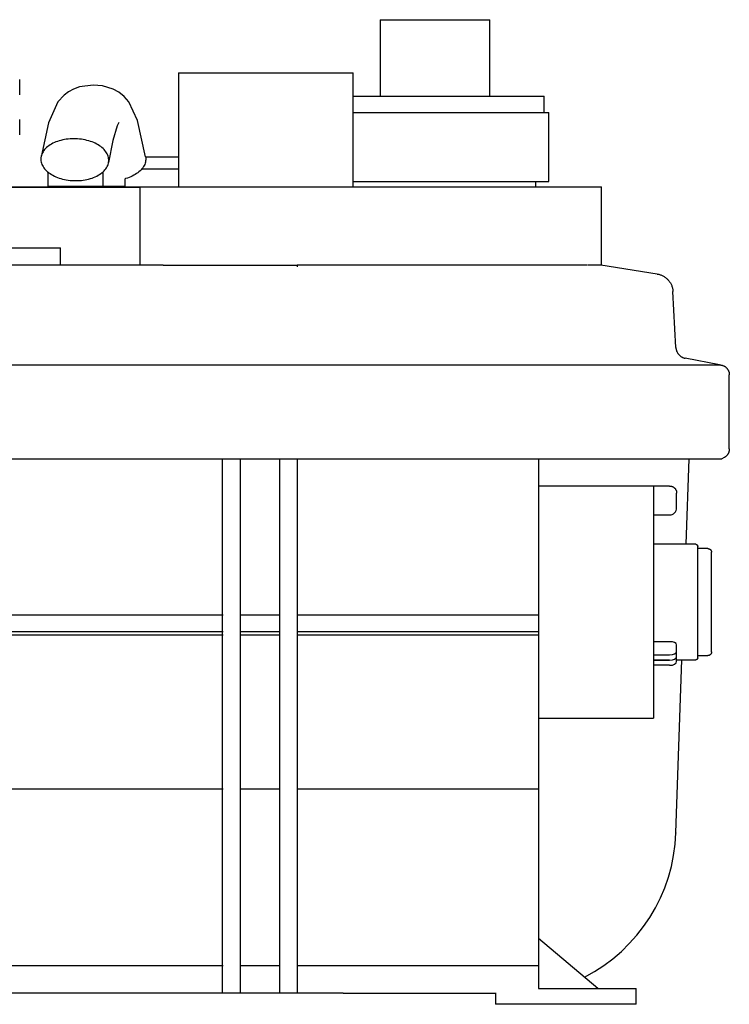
# Model space of a CAD drawing. Header units: millimetres. Extents: x -454 to 455, y 14 to 746.
# Tile 2 of 2: x 150 to 455, y 14 to 436. Entities that reach past the tile are written whole.
import ezdxf

# ---------------------------------------------------------------- set-up
doc = ezdxf.new("R2010")
doc.units = ezdxf.units.MM
for name, color, linetype, true_color in [('Material 1', 7, 'Continuous', 0xe6e6e6), ('Material 2', 5, 'Continuous', 0x0000ff), ('Material 3', 251, 'Continuous', 0x505050)]:
    doc.layers.add(name, color=color, linetype=linetype, true_color=true_color)

msp = doc.modelspace()

# ---------------------------------------------------------------- linework, layer by layer
at = {"layer": 'Material 1'}
for p, q in [((304.95, 436.07), (304.95, 403.21)), ((304.95, 436.07), (352.05, 436.07)), ((352.05, 403.21), (352.05, 436.07)), ((150.25, 403.82), (150.25, 410.44)), ((218.36, 413.31), (218.36, 364.41)), ((218.36, 413.31), (293.36, 413.31)), ((293.36, 364.41), (293.36, 413.31)), ((293.34, 403.21), (375.32, 403.21)), ((375.32, 396.21), (375.32, 403.21)), ((150.25, 386.64), (150.25, 393.26)), ((293.34, 396.21), (377.34, 396.21)), ((377.34, 366.69), (377.34, 396.21)), ((140.2, 364.27), (201.76, 364.27)), ((186.03, 364.51), (162.35, 364.51)), ((165.14, 364.51), (165.14, 364.41)), ((195.51, 364.51), (186.03, 364.51)), ((201.74, 364.41), (201.74, 330.83)), ((293.34, 366.69), (377.34, 366.69)), ((371.77, 364.41), (371.77, 366.69)), ((399.91, 330.83), (399.91, 364.41)), ((73.27, 338.21), (167.83, 338.21)), ((167.83, 330.83), (167.83, 338.21)), ((211.87, 330.83), (-400.87, 330.83)), ((211.87, 330.83), (269.39, 330.83)), ((269.39, 330.83), (269.39, 330.1)), ((399.57, 330.83), (393.96, 330.83)), ((423.84, 326.99), (399.58, 330.83)), ((423.84, 326.99), (424.16, 326.93)), ((424.16, 326.93), (424.47, 326.86)), ((424.47, 326.86), (424.78, 326.78)), ((424.78, 326.78), (425.08, 326.69)), ((425.08, 326.69), (425.38, 326.58)), ((425.38, 326.58), (425.68, 326.46)), ((425.68, 326.46), (425.97, 326.33)), ((425.97, 326.33), (426.26, 326.19)), ((426.26, 326.19), (426.54, 326.04)), ((426.54, 326.04), (426.82, 325.88)), ((426.82, 325.88), (427.09, 325.7)), ((427.09, 325.7), (427.35, 325.52)), ((427.35, 325.52), (427.6, 325.32)), ((427.6, 325.32), (427.85, 325.11)), ((427.85, 325.11), (428.08, 324.9)), ((428.08, 324.9), (428.31, 324.68)), ((428.31, 324.68), (428.53, 324.44)), ((428.53, 324.44), (428.74, 324.2)), ((428.74, 324.2), (428.94, 323.95)), ((428.94, 323.95), (429.13, 323.69)), ((429.13, 323.69), (429.31, 323.43)), ((429.31, 323.43), (429.48, 323.15)), ((429.48, 323.15), (429.63, 322.88)), ((429.63, 322.88), (429.78, 322.59)), ((429.78, 322.59), (429.91, 322.3)), ((429.91, 322.3), (430.04, 322.01)), ((430.04, 322.01), (430.15, 321.71)), ((430.15, 321.71), (430.25, 321.4)), ((430.25, 321.4), (430.33, 321.09)), ((430.33, 321.09), (430.41, 320.78)), ((430.41, 320.78), (430.47, 320.47)), ((430.47, 320.47), (430.52, 320.15)), ((430.52, 320.15), (430.55, 319.83)), ((430.55, 319.83), (430.58, 319.51)), ((430.58, 319.51), (430.58, 319.5)), ((431.84, 295.5), (430.58, 319.5)), ((431.84, 295.5), (431.85, 295.3)), ((431.85, 295.3), (431.87, 295.1)), ((431.87, 295.1), (431.9, 294.9)), ((431.9, 294.9), (431.94, 294.71)), ((431.94, 294.71), (431.99, 294.51)), ((431.99, 294.51), (432.04, 294.32)), ((432.04, 294.32), (432.1, 294.13)), ((432.1, 294.13), (432.17, 293.94)), ((432.17, 293.94), (432.25, 293.76)), ((432.25, 293.76), (432.33, 293.57)), ((432.33, 293.57), (432.42, 293.4)), ((432.42, 293.4), (432.52, 293.22)), ((432.52, 293.22), (432.63, 293.05)), ((432.63, 293.05), (432.74, 292.89)), ((432.74, 292.89), (432.86, 292.72)), ((432.86, 292.72), (432.98, 292.57)), ((432.98, 292.57), (433.11, 292.42)), ((433.11, 292.42), (433.25, 292.27)), ((433.25, 292.27), (433.39, 292.13)), ((433.39, 292.13), (433.54, 292)), ((433.54, 292), (433.69, 291.87)), ((433.69, 291.87), (433.85, 291.74)), ((433.85, 291.74), (434.01, 291.63)), ((434.01, 291.63), (434.18, 291.52)), ((434.18, 291.52), (434.35, 291.42)), ((434.35, 291.42), (434.53, 291.32)), ((-450.09, 287.99), (450.59, 287.99)), ((434.53, 291.32), (434.71, 291.23)), ((434.71, 291.23), (434.89, 291.15)), ((434.89, 291.15), (435.07, 291.08)), ((435.07, 291.08), (435.26, 291.01)), ((435.26, 291.01), (435.45, 290.95)), ((435.45, 290.95), (435.65, 290.9)), ((435.65, 290.9), (435.84, 290.86)), ((435.84, 290.86), (435.87, 290.85)), ((450.59, 287.99), (435.87, 290.85)), ((450.59, 287.99), (450.75, 287.99)), ((450.75, 287.99), (450.92, 287.98)), ((450.92, 287.98), (451.09, 287.96)), ((451.09, 287.96), (451.25, 287.94)), ((451.25, 287.94), (451.42, 287.91)), ((451.42, 287.91), (451.58, 287.87)), ((451.58, 287.87), (451.74, 287.83)), ((451.74, 287.83), (451.9, 287.78)), ((451.9, 287.78), (452.06, 287.72)), ((452.06, 287.72), (452.22, 287.66)), ((452.22, 287.66), (452.37, 287.59)), ((452.37, 287.59), (452.52, 287.52)), ((452.52, 287.52), (452.67, 287.44)), ((452.67, 287.44), (452.81, 287.35)), ((452.81, 287.35), (452.95, 287.26)), ((452.95, 287.26), (453.09, 287.16)), ((453.09, 287.16), (453.22, 287.06)), ((453.22, 287.06), (453.35, 286.95)), ((453.35, 286.95), (453.47, 286.84)), ((453.47, 286.84), (453.59, 286.72)), ((453.59, 286.72), (453.71, 286.6)), ((453.71, 286.6), (453.81, 286.47)), ((453.81, 286.47), (453.92, 286.34)), ((453.92, 286.34), (454.02, 286.21)), ((454.02, 286.21), (454.11, 286.07)), ((454.11, 286.07), (454.2, 285.92)), ((454.2, 285.92), (454.28, 285.78)), ((454.28, 285.78), (454.36, 285.63)), ((454.36, 285.63), (454.43, 285.48)), ((454.43, 285.48), (454.49, 285.32)), ((454.49, 285.32), (454.55, 285.16)), ((454.55, 285.16), (454.6, 285)), ((454.6, 285), (454.64, 284.84)), ((454.64, 284.84), (454.68, 284.68)), ((454.68, 284.68), (454.71, 284.51)), ((454.71, 284.51), (454.74, 284.35)), ((454.74, 284.35), (454.76, 284.18)), ((454.76, 284.18), (454.77, 284.02)), ((454.77, 284.02), (454.77, 283.85)), ((454.77, 283.85), (454.78, 283.8)), ((454.78, 251.95), (454.78, 283.8)), ((453.74, 249.19), (453.62, 249.07)), ((453.84, 249.32), (453.74, 249.19)), ((453.95, 249.45), (453.84, 249.32)), ((454.04, 249.59), (453.95, 249.45)), ((454.14, 249.73), (454.04, 249.59)), ((454.22, 249.87), (454.14, 249.73)), ((454.3, 250.02), (454.22, 249.87)), ((454.38, 250.17), (454.3, 250.02)), ((454.44, 250.32), (454.38, 250.17)), ((454.51, 250.48), (454.44, 250.32)), ((454.56, 250.64), (454.51, 250.48)), ((454.61, 250.8), (454.56, 250.64)), ((454.66, 250.96), (454.61, 250.8)), ((454.69, 251.12), (454.66, 250.96)), ((454.72, 251.29), (454.69, 251.12)), ((454.75, 251.45), (454.72, 251.29)), ((454.76, 251.62), (454.75, 251.45)), ((454.77, 251.79), (454.76, 251.62)), ((454.78, 251.95), (454.77, 251.79)), ((-450.09, 247.77), (451.59, 247.77)), ((237.35, 18.5), (237.35, 247.77)), ((244.93, 247.77), (244.93, 18.5)), ((261.82, 18.5), (261.82, 247.77)), ((269.39, 247.77), (269.39, 18.5)), ((372.96, 247.77), (372.96, 30.2)), ((436.2, 211.06), (437.48, 247.77)), ((452.56, 248.26), (451.59, 247.77)), ((452.71, 248.34), (452.56, 248.26)), ((452.85, 248.43), (452.71, 248.34)), ((452.99, 248.52), (452.85, 248.43)), ((453.12, 248.62), (452.99, 248.52)), ((453.26, 248.73), (453.12, 248.62)), ((453.38, 248.84), (453.26, 248.73)), ((453.5, 248.95), (453.38, 248.84)), ((453.62, 249.07), (453.5, 248.95)), ((422.17, 236.06), (372.96, 236.06)), ((429.17, 236.06), (422.17, 236.06)), ((422.17, 236.06), (422.17, 236)), ((422.17, 236), (422.17, 235.97)), ((422.17, 236), (422.17, 163.67)), ((429.17, 236.06), (429.29, 236.06)), ((429.29, 236.06), (429.41, 236.05)), ((429.41, 236.05), (429.53, 236.04)), ((429.53, 236.04), (429.64, 236.03)), ((429.64, 236.03), (429.76, 236)), ((429.76, 236), (429.88, 235.98)), ((429.88, 235.98), (430, 235.95)), ((430, 235.95), (430.11, 235.91)), ((430.11, 235.91), (430.22, 235.87)), ((430.22, 235.87), (430.33, 235.83)), ((430.33, 235.83), (430.44, 235.78)), ((430.44, 235.78), (430.55, 235.72)), ((430.55, 235.72), (430.66, 235.67)), ((430.66, 235.67), (430.76, 235.61)), ((430.76, 235.61), (430.86, 235.54)), ((430.86, 235.54), (430.96, 235.47)), ((430.96, 235.47), (431.05, 235.4)), ((431.05, 235.4), (431.14, 235.32)), ((431.14, 235.32), (431.23, 235.24)), ((431.23, 235.24), (431.32, 235.15)), ((431.32, 235.15), (431.4, 235.07)), ((431.4, 235.07), (431.48, 234.98)), ((431.48, 234.98), (431.55, 234.88)), ((431.55, 234.88), (431.62, 234.78)), ((431.62, 234.78), (431.69, 234.68)), ((431.69, 234.68), (431.75, 234.58)), ((431.75, 234.58), (431.81, 234.48)), ((431.81, 234.48), (431.87, 234.37)), ((431.87, 234.37), (431.92, 234.26)), ((431.92, 234.26), (431.96, 234.15)), ((431.96, 234.15), (432, 234.04)), ((432, 234.04), (432.04, 233.92)), ((432.04, 233.92), (432.07, 233.81)), ((432.07, 233.81), (432.1, 233.69)), ((432.1, 233.69), (432.12, 233.57)), ((432.12, 233.57), (432.14, 233.46)), ((432.14, 233.46), (432.15, 233.34)), ((432.15, 233.34), (432.16, 233.22)), ((432.16, 233.22), (432.17, 233.1)), ((432.17, 233.1), (432.17, 233.06)), ((432.17, 233), (432.17, 233.06)), ((432.17, 233.06), (432.17, 233.06)), ((432.17, 233.06), (432.17, 233.03)), ((432.17, 233.03), (432.17, 233)), ((432.17, 226.67), (432.17, 233)), ((422.17, 223.67), (429.17, 223.67)), ((440.34, 211.06), (422.17, 211.06)), ((440.34, 211.06), (440.38, 211.06)), ((440.38, 211.06), (440.41, 211.06)), ((440.41, 211.06), (440.45, 211.06)), ((440.45, 211.06), (440.48, 211.05)), ((440.48, 211.05), (440.51, 211.05)), ((440.51, 211.05), (440.55, 211.04)), ((440.55, 211.04), (440.58, 211.03)), ((440.58, 211.03), (440.61, 211.02)), ((440.61, 211.02), (440.65, 211.01)), ((440.65, 211.01), (440.68, 211)), ((440.68, 211), (440.71, 210.98)), ((440.71, 210.98), (440.74, 210.97)), ((440.74, 210.97), (440.77, 210.95)), ((440.77, 210.95), (440.8, 210.93)), ((440.8, 210.93), (440.83, 210.91)), ((440.83, 210.91), (440.86, 210.89)), ((440.86, 210.89), (440.88, 210.87)), ((440.88, 210.87), (440.91, 210.85)), ((440.91, 210.85), (440.94, 210.83)), ((440.94, 210.83), (440.96, 210.8)), ((440.96, 210.8), (440.98, 210.78)), ((440.98, 210.78), (441.01, 210.75)), ((441.01, 210.75), (441.03, 210.73)), ((441.03, 210.73), (441.05, 210.7)), ((441.05, 210.7), (441.07, 210.67)), ((441.07, 210.67), (441.08, 210.64)), ((441.08, 210.64), (441.1, 210.61)), ((441.1, 210.61), (441.12, 210.58)), ((441.12, 210.58), (441.13, 210.55)), ((441.13, 210.55), (441.14, 210.52)), ((441.14, 210.52), (441.16, 210.48)), ((441.16, 210.48), (441.17, 210.45)), ((441.17, 210.45), (441.18, 210.42)), ((441.18, 210.42), (441.18, 210.38)), ((441.18, 210.38), (441.19, 210.35)), ((441.19, 210.35), (441.2, 210.32)), ((441.2, 210.32), (441.2, 210.28)), ((441.2, 210.28), (441.2, 210.25)), ((441.2, 210.25), (441.2, 210.21)), ((441.2, 210.21), (441.2, 210.2)), ((441.2, 210.2), (441.2, 210.19)), ((441.2, 210.16), (441.2, 210.2)), ((441.2, 210.2), (441.2, 210.2)), ((441.2, 210.19), (441.2, 210.13)), ((441.2, 210.08), (441.2, 210.16)), ((441.2, 209.97), (441.2, 210.08)), ((441.2, 209.81), (441.2, 209.97)), ((441.2, 209.62), (441.2, 209.81)), ((441.2, 209.39), (441.2, 209.62)), ((441.2, 209.12), (441.2, 209.39)), ((445.62, 209.21), (441.2, 209.21)), ((441.2, 208.82), (441.2, 209.12)), ((441.2, 208.48), (441.2, 208.82)), ((441.2, 208.11), (441.2, 208.48)), ((441.2, 207.7), (441.2, 208.11)), ((441.2, 207.26), (441.2, 207.7)), ((441.2, 206.78), (441.2, 207.26)), ((445.62, 209.21), (445.68, 209.21)), ((445.68, 209.21), (445.73, 209.21)), ((445.73, 209.21), (445.79, 209.2)), ((445.79, 209.2), (445.85, 209.19)), ((445.85, 209.19), (445.91, 209.18)), ((445.91, 209.18), (445.97, 209.17)), ((445.97, 209.17), (446.03, 209.15)), ((446.03, 209.15), (446.09, 209.14)), ((446.09, 209.14), (446.14, 209.12)), ((446.14, 209.12), (446.2, 209.09)), ((446.2, 209.09), (446.25, 209.07)), ((446.25, 209.07), (446.31, 209.04)), ((446.31, 209.04), (446.36, 209.01)), ((446.36, 209.01), (446.41, 208.98)), ((446.41, 208.98), (446.46, 208.95)), ((446.46, 208.95), (446.51, 208.91)), ((446.51, 208.91), (446.56, 208.88)), ((446.56, 208.88), (446.6, 208.84)), ((446.6, 208.84), (446.65, 208.8)), ((446.65, 208.8), (446.69, 208.76)), ((446.69, 208.76), (446.73, 208.71)), ((446.73, 208.71), (446.77, 208.67)), ((446.77, 208.67), (446.81, 208.62)), ((446.81, 208.62), (446.84, 208.57)), ((446.84, 208.57), (446.88, 208.52)), ((446.88, 208.52), (446.91, 208.47)), ((446.91, 208.47), (446.94, 208.42)), ((446.94, 208.42), (446.97, 208.37)), ((446.97, 208.37), (446.99, 208.31)), ((446.99, 208.31), (447.01, 208.26)), ((447.01, 208.26), (447.03, 208.2)), ((447.03, 208.2), (447.05, 208.14)), ((447.05, 208.14), (447.07, 208.08)), ((447.07, 208.08), (447.08, 208.03)), ((447.08, 208.03), (447.09, 207.97)), ((447.09, 207.97), (447.1, 207.91)), ((447.1, 207.91), (447.11, 207.85)), ((447.11, 207.85), (447.11, 207.79)), ((447.11, 207.79), (447.11, 207.73)), ((447.11, 207.73), (447.11, 207.71)), ((447.11, 207.71), (447.11, 207.69)), ((447.11, 207.67), (447.11, 207.71)), ((447.11, 207.71), (447.11, 207.71)), ((447.11, 207.69), (447.11, 207.64)), ((447.11, 207.6), (447.11, 207.67)), ((447.11, 207.5), (447.11, 207.6)), ((447.11, 207.36), (447.11, 207.5)), ((447.11, 207.19), (447.11, 207.36)), ((447.11, 206.98), (447.11, 207.19)), ((447.11, 206.74), (447.11, 206.98)), ((441.2, 206.27), (441.2, 206.78)), ((441.2, 205.73), (441.2, 206.27)), ((441.2, 205.16), (441.2, 205.73)), ((441.2, 204.55), (441.2, 205.16)), ((441.2, 203.92), (441.2, 204.55)), ((441.2, 203.26), (441.2, 203.92)), ((441.2, 202.57), (441.2, 203.26)), ((447.11, 206.47), (447.11, 206.74)), ((447.11, 206.17), (447.11, 206.47)), ((447.11, 205.83), (447.11, 206.17)), ((447.11, 205.47), (447.11, 205.83)), ((447.11, 205.07), (447.11, 205.47)), ((447.11, 204.64), (447.11, 205.07)), ((447.11, 204.19), (447.11, 204.64)), ((447.11, 203.7), (447.11, 204.19)), ((447.11, 203.19), (447.11, 203.7)), ((447.11, 202.65), (447.11, 203.19)), ((441.2, 201.86), (441.2, 202.57)), ((441.2, 201.12), (441.2, 201.86)), ((441.2, 200.36), (441.2, 201.12)), ((441.2, 199.57), (441.2, 200.36)), ((441.2, 198.76), (441.2, 199.57)), ((441.2, 197.94), (441.2, 198.76)), ((447.11, 202.08), (447.11, 202.65)), ((447.11, 201.49), (447.11, 202.08)), ((447.11, 200.87), (447.11, 201.49)), ((447.11, 200.23), (447.11, 200.87)), ((447.11, 199.57), (447.11, 200.23)), ((447.11, 198.89), (447.11, 199.57)), ((447.11, 198.19), (447.11, 198.89)), ((441.2, 197.09), (441.2, 197.94)), ((441.2, 196.23), (441.2, 197.09)), ((441.2, 195.35), (441.2, 196.23)), ((441.2, 194.46), (441.2, 195.35)), ((441.2, 193.55), (441.2, 194.46)), ((447.11, 197.46), (447.11, 198.19)), ((447.11, 196.72), (447.11, 197.46)), ((447.11, 195.97), (447.11, 196.72)), ((447.11, 195.19), (447.11, 195.97)), ((447.11, 194.41), (447.11, 195.19)), ((447.11, 193.61), (447.11, 194.41)), ((441.2, 192.64), (441.2, 193.55)), ((441.2, 191.71), (441.2, 192.64)), ((441.2, 190.77), (441.2, 191.71)), ((441.2, 189.83), (441.2, 190.77)), ((447.11, 192.8), (447.11, 193.61)), ((447.11, 191.97), (447.11, 192.8)), ((447.11, 191.14), (447.11, 191.97)), ((447.11, 190.3), (447.11, 191.14)), ((447.11, 189.46), (447.11, 190.3)), ((441.2, 188.88), (441.2, 189.83)), ((441.2, 187.93), (441.2, 188.88)), ((441.2, 186.97), (441.2, 187.93)), ((441.2, 186.01), (441.2, 186.97)), ((441.2, 185.06), (441.2, 186.01)), ((447.11, 188.61), (447.11, 189.46)), ((447.11, 187.75), (447.11, 188.61)), ((447.11, 186.9), (447.11, 187.75)), ((447.11, 186.04), (447.11, 186.9)), ((447.11, 185.18), (447.11, 186.04)), ((441.2, 184.1), (441.2, 185.06)), ((441.2, 183.15), (441.2, 184.1)), ((441.2, 182.2), (441.2, 183.15)), ((441.2, 181.26), (441.2, 182.2)), ((447.11, 184.33), (447.11, 185.18)), ((447.11, 183.48), (447.11, 184.33)), ((447.11, 182.63), (447.11, 183.48)), ((447.11, 181.79), (447.11, 182.63)), ((447.11, 180.95), (447.11, 181.79)), ((237.55, 180.65), (69.03, 180.65)), ((261.99, 180.65), (245.12, 180.65)), ((296.3, 180.65), (269.54, 180.65)), ((372.96, 180.65), (296.3, 180.65)), ((441.2, 180.33), (441.2, 181.26)), ((441.2, 179.41), (441.2, 180.33)), ((441.2, 178.5), (441.2, 179.41)), ((441.2, 177.6), (441.2, 178.5)), ((441.2, 176.71), (441.2, 177.6)), ((447.11, 180.12), (447.11, 180.95)), ((447.11, 179.31), (447.11, 180.12)), ((447.11, 178.5), (447.11, 179.31)), ((447.11, 177.71), (447.11, 178.5)), ((447.11, 176.93), (447.11, 177.71)), ((237.55, 173.52), (69.03, 173.52)), ((261.98, 173.52), (245.12, 173.52)), ((294.34, 173.52), (269.53, 173.52)), ((372.96, 173.52), (294.34, 173.52)), ((441.2, 175.84), (441.2, 176.71)), ((441.2, 174.99), (441.2, 175.84)), ((441.2, 174.16), (441.2, 174.99)), ((441.2, 173.34), (441.2, 174.16)), ((441.2, 172.55), (441.2, 173.34)), ((447.11, 176.17), (447.11, 176.93)), ((447.11, 175.42), (447.11, 176.17)), ((447.11, 174.69), (447.11, 175.42)), ((447.11, 173.98), (447.11, 174.69)), ((447.11, 173.28), (447.11, 173.98)), ((447.11, 172.61), (447.11, 173.28)), ((237.55, 172.03), (69.03, 172.03)), ((261.98, 172.03), (245.12, 172.03)), ((294.1, 172.03), (269.53, 172.03)), ((372.96, 172.03), (294.1, 172.03)), ((429.17, 169.27), (422.17, 169.27)), ((441.2, 171.77), (441.2, 172.55)), ((441.2, 171.02), (441.2, 171.77)), ((441.2, 170.3), (441.2, 171.02)), ((441.2, 169.6), (441.2, 170.3)), ((441.2, 168.92), (441.2, 169.6)), ((447.11, 171.96), (447.11, 172.61)), ((447.11, 171.33), (447.11, 171.96)), ((447.11, 170.73), (447.11, 171.33)), ((447.11, 170.15), (447.11, 170.73)), ((447.11, 169.6), (447.11, 170.15)), ((447.11, 169.07), (447.11, 169.6)), ((447.11, 168.58), (447.11, 169.07)), ((432.17, 165.03), (432.17, 167.91)), ((432.17, 164.51), (432.17, 165.03)), ((441.2, 168.28), (441.2, 168.92)), ((441.2, 167.66), (441.2, 168.28)), ((441.2, 167.07), (441.2, 167.66)), ((441.2, 166.52), (441.2, 167.07)), ((441.2, 165.99), (441.2, 166.52)), ((441.2, 165.5), (441.2, 165.99)), ((441.2, 165.04), (441.2, 165.5)), ((441.2, 164.62), (441.2, 165.04)), ((447.11, 164.71), (447.1, 164.65)), ((447.11, 164.83), (447.11, 164.77)), ((447.11, 164.77), (447.11, 164.71)), ((447.11, 168.11), (447.11, 168.58)), ((447.11, 167.67), (447.11, 168.11)), ((447.11, 167.25), (447.11, 167.67)), ((447.11, 166.87), (447.11, 167.25)), ((447.11, 166.52), (447.11, 166.87)), ((447.11, 166.21), (447.11, 166.52)), ((447.11, 165.92), (447.11, 166.21)), ((447.11, 165.67), (447.11, 165.92)), ((447.11, 165.45), (447.11, 165.67)), ((447.11, 165.26), (447.11, 165.45)), ((447.11, 165.11), (447.11, 165.26)), ((447.11, 164.99), (447.11, 165.11)), ((447.11, 164.9), (447.11, 164.99)), ((447.11, 164.91), (447.11, 164.87)), ((447.11, 164.85), (447.11, 164.9)), ((447.11, 164.87), (447.11, 164.84)), ((447.11, 164.83), (447.11, 164.85)), ((447.11, 164.84), (447.11, 164.83)), ((422.17, 163.67), (429.17, 163.67)), ((422.17, 163.67), (422.17, 161.38)), ((422.17, 163.65), (422.17, 161.38)), ((429.17, 161.38), (422.17, 161.38)), ((422.17, 161.38), (429.17, 161.38)), ((422.17, 161.38), (422.17, 159.15)), ((431.88, 87.31), (434.47, 161.48)), ((432.17, 162.88), (432.17, 164.51)), ((432.17, 162.38), (432.17, 162.88)), ((432.17, 160.79), (432.17, 162.38)), ((432.17, 161.48), (440.34, 161.48)), ((440.35, 161.48), (440.34, 161.48)), ((440.39, 161.48), (440.35, 161.48)), ((440.42, 161.48), (440.39, 161.48)), ((440.46, 161.49), (440.42, 161.48)), ((440.49, 161.49), (440.46, 161.49)), ((440.52, 161.5), (440.49, 161.49)), ((440.56, 161.51), (440.52, 161.5)), ((440.59, 161.52), (440.56, 161.51)), ((440.62, 161.53), (440.59, 161.52)), ((440.65, 161.54), (440.62, 161.53)), ((440.69, 161.55), (440.65, 161.54)), ((440.72, 161.56), (440.69, 161.55)), ((440.75, 161.58), (440.72, 161.56)), ((440.78, 161.6), (440.75, 161.58)), ((440.81, 161.62), (440.78, 161.6)), ((440.84, 161.63), (440.81, 161.62)), ((440.86, 161.65), (440.84, 161.63)), ((440.89, 161.68), (440.86, 161.65)), ((440.92, 161.7), (440.89, 161.68)), ((440.94, 161.72), (440.92, 161.7)), ((440.97, 161.75), (440.94, 161.72)), ((440.99, 161.77), (440.97, 161.75)), ((441.01, 161.8), (440.99, 161.77)), ((441.03, 161.83), (441.01, 161.8)), ((441.05, 161.85), (441.03, 161.83)), ((441.07, 161.88), (441.05, 161.85)), ((441.09, 161.91), (441.07, 161.88)), ((441.11, 161.94), (441.09, 161.91)), ((441.12, 161.97), (441.11, 161.94)), ((441.13, 162), (441.12, 161.97)), ((441.15, 162.04), (441.13, 162)), ((441.16, 162.07), (441.15, 162.04)), ((441.17, 162.1), (441.16, 162.07)), ((441.18, 162.13), (441.17, 162.1)), ((441.19, 162.17), (441.18, 162.13)), ((441.2, 162.24), (441.19, 162.2)), ((441.19, 162.2), (441.19, 162.17)), ((441.2, 164.23), (441.2, 164.62)), ((441.2, 163.87), (441.2, 164.23)), ((441.2, 163.55), (441.2, 163.87)), ((441.2, 163.27), (441.2, 163.55)), ((441.2, 163.33), (445.62, 163.33)), ((441.2, 163.02), (441.2, 163.27)), ((441.2, 162.82), (441.2, 163.02)), ((441.2, 162.64), (441.2, 162.82)), ((441.2, 162.51), (441.2, 162.64)), ((441.2, 162.41), (441.2, 162.51)), ((441.2, 162.36), (441.2, 162.41)), ((441.2, 162.4), (441.2, 162.38)), ((441.2, 162.38), (441.2, 162.34)), ((441.2, 162.34), (441.2, 162.36)), ((441.2, 162.34), (441.2, 162.34)), ((441.2, 162.34), (441.2, 162.3)), ((441.2, 162.3), (441.2, 162.27)), ((441.2, 162.27), (441.2, 162.24)), ((445.63, 163.33), (445.62, 163.33)), ((445.69, 163.33), (445.63, 163.33)), ((445.75, 163.34), (445.69, 163.33)), ((445.81, 163.34), (445.75, 163.34)), ((445.87, 163.35), (445.81, 163.34)), ((445.93, 163.36), (445.87, 163.35)), ((445.99, 163.38), (445.93, 163.36)), ((446.05, 163.39), (445.99, 163.38)), ((446.1, 163.41), (446.05, 163.39)), ((446.16, 163.43), (446.1, 163.41)), ((446.21, 163.46), (446.16, 163.43)), ((446.27, 163.48), (446.21, 163.46)), ((446.32, 163.51), (446.27, 163.48)), ((446.37, 163.54), (446.32, 163.51)), ((446.43, 163.57), (446.37, 163.54)), ((446.48, 163.6), (446.43, 163.57)), ((446.52, 163.64), (446.48, 163.6)), ((446.57, 163.68), (446.52, 163.64)), ((446.62, 163.71), (446.57, 163.68)), ((446.66, 163.76), (446.62, 163.71)), ((446.7, 163.8), (446.66, 163.76)), ((446.74, 163.84), (446.7, 163.8)), ((446.78, 163.89), (446.74, 163.84)), ((446.82, 163.94), (446.78, 163.89)), ((446.85, 163.98), (446.82, 163.94)), ((446.89, 164.03), (446.85, 163.98)), ((446.92, 164.09), (446.89, 164.03)), ((446.95, 164.14), (446.92, 164.09)), ((446.97, 164.19), (446.95, 164.14)), ((447, 164.25), (446.97, 164.19)), ((447.02, 164.3), (447, 164.25)), ((447.04, 164.36), (447.02, 164.3)), ((447.06, 164.42), (447.04, 164.36)), ((447.07, 164.47), (447.06, 164.42)), ((447.09, 164.53), (447.07, 164.47)), ((447.1, 164.59), (447.09, 164.53)), ((447.1, 164.65), (447.1, 164.59)), ((422.17, 160.24), (422.17, 136.48)), ((429.17, 159.15), (422.17, 159.15)), ((372.96, 136.48), (422.17, 136.48)), ((237.55, 106.03), (69.03, 106.03)), ((261.98, 106.03), (245.12, 106.03)), ((293.63, 106.03), (269.53, 106.03)), ((372.96, 106.03), (293.63, 106.03)), ((431.88, 86.7), (431.9, 87.31)), ((398.36, 20.58), (372.89, 41.95)), ((237.55, 30.2), (69.03, 30.2)), ((261.97, 30.2), (245.12, 30.2)), ((372.89, 30.2), (269.39, 30.2)), ((372.89, 30.2), (372.89, 20.58)), ((289.04, 18.5), (-262.3, 18.5)), ((289.04, 18.5), (354.69, 18.5)), ((354.48, 18.5), (354.48, 13.75)), ((372.89, 20.58), (398.36, 20.58)), ((398.36, 20.58), (414.84, 20.58)), ((414.84, 13.75), (414.84, 20.58)), ((398.36, 13.75), (354.48, 13.75)), ((414.84, 13.75), (398.36, 13.75))]:
    msp.add_line(p, q, dxfattribs=at)
for centre, radius, start, end in [((429.17, 226.72), 3, 358.9291, 360), ((429.17, 226.72), 3, 358.9291, 360), ((359.52, 89.83), 72.41, 297.1665, 358)]:
    msp.add_arc(centre, radius, start, end, dxfattribs=at)
for centre, major_axis, ratio, start_param, end_param in [((429.17, 226.67), (-3, 0), 0.99863, 1.570796, 3.141593), ((429.17, 167.91), (3, 0), 0.45399, 0, 1.570796), ((429.17, 165.03), (3, 0), 0.45399, 4.712389, 6.283185), ((429.17, 162.88), (3, 0), 0.5, 4.712389, 6.283185), ((429.17, 162.88), (3, 0), 0.5, 4.712389, 6.283185), ((429.17, 160.79), (3, 0), 0.544639, 4.712389, 6.283185)]:
    msp.add_ellipse(centre, major_axis=major_axis, ratio=ratio, start_param=start_param, end_param=end_param, dxfattribs=at)
for points, knots in [([(144.51, 364.41), (144.74, 364.41), (163.52, 364.41), (182.8, 364.41), (201.74, 364.41)], [3.5422224, 3.5422224, 3.5422224, 3.5422224, 3.5448027, 3.7599749, 3.7599749, 3.7599749, 3.7599749]), ([(201.74, 364.41), (201.74, 364.41), (204.95, 364.41), (227.27, 364.41), (286, 364.41), (380.46, 364.41), (393, 364.41), (399.95, 364.41), (399.91, 364.41)], [5.170476, 5.170476, 5.170476, 5.170476, 5.266968, 5.468583, 5.688275, 6.036534, 6.473984, 6.877093, 6.877093, 6.877093, 6.877093]), ([(393.59, 330.83), (393.34, 330.83), (389.03, 330.83), (380.46, 330.83), (303.47, 330.83), (272.12, 330.83), (269.39, 330.83)], [-6.5007931, -6.5007931, -6.5007931, -6.5007931, -6.4739844, -6.0365339, -5.6882746, -5.6545402, -5.6545402, -5.6545402, -5.6545402])]:
    msp.add_open_spline(points, degree=3, knots=knots, dxfattribs=at)
msp.add_open_spline([(399.91, 330.83), (399.92, 330.83), (399.74, 330.83), (399.4, 330.83)], degree=3, dxfattribs=at)
at = {"layer": 'Material 2'}
for p, q in [((173.4, 406.3), (171.16, 405.13)), ((175.98, 407.22), (173.4, 406.3)), ((181.84, 408), (175.98, 407.22)), ((185.82, 407.64), (181.84, 408)), ((190.36, 406.27), (185.82, 407.64)), ((192.86, 404.92), (190.36, 406.27)), ((169.27, 403.77), (166.56, 400.79)), ((171.16, 405.13), (169.27, 403.77)), ((195.1, 403.15), (192.86, 404.92)), ((197.03, 400.91), (195.1, 403.15)), ((166.56, 400.79), (162.62, 391.81)), ((200.74, 392.86), (197.03, 400.91)), ((204.27, 377.21), (200.74, 392.86)), ((162.62, 391.81), (159.41, 377.21)), ((192.13, 390.51), (190.27, 384.24)), ((192.83, 392), (192.13, 390.51)), ((190.27, 384.24), (188.39, 374.84)), ((162.35, 370.77), (162.35, 364.51)), ((186.03, 364.51), (186.03, 370.87)), ((195.51, 364.51), (195.52, 367.86))]:
    msp.add_line(p, q, dxfattribs=at)
for points in [[(173.5, 385.01), (172.41, 385.01), (170.24, 384.86), (167.16, 384.19), (164.43, 383.11), (162.16, 381.67), (160.49, 379.96), (159.49, 378.04), (159.21, 376.03), (159.67, 374.01), (160.84, 372.09), (162.67, 370.38), (165.06, 368.94), (167.89, 367.86), (171.02, 367.19), (173.21, 367.04), (174.3, 367.04)], [(174.3, 367.04), (175.39, 367.04), (177.56, 367.19), (180.63, 367.86), (183.37, 368.94), (185.63, 370.38), (187.31, 372.09), (188.31, 374.01), (188.59, 376.03), (188.13, 378.04), (186.96, 379.96), (185.13, 381.67), (182.74, 383.11), (179.91, 384.19), (176.77, 384.86), (174.59, 385.01), (173.5, 385.01)]]:
    msp.add_open_spline(points, degree=3, dxfattribs=at)
msp.add_open_spline([(204.27, 377.21), (204.34, 376.82), (204.41, 375.75), (204.01, 374.01), (202.84, 372.09), (201.01, 370.38), (198.63, 368.93), (196.66, 368.22), (195.59, 367.88), (195.52, 367.86)], degree=3, knots=[-0.5420347, -0.5420347, -0.5420347, -0.5420347, -0.5, -0.4285714, -0.3571429, -0.2857143, -0.2142857, -0.1428571, -0.1375496, -0.1375496, -0.1375496, -0.1375496], dxfattribs=at)
at = {"layer": 'Material 3'}
for p, q in [((218.36, 377.07), (204.3, 377.07)), ((202.68, 372.07), (218.36, 372.07))]:
    msp.add_line(p, q, dxfattribs=at)

doc.saveas('drawing.dxf')
